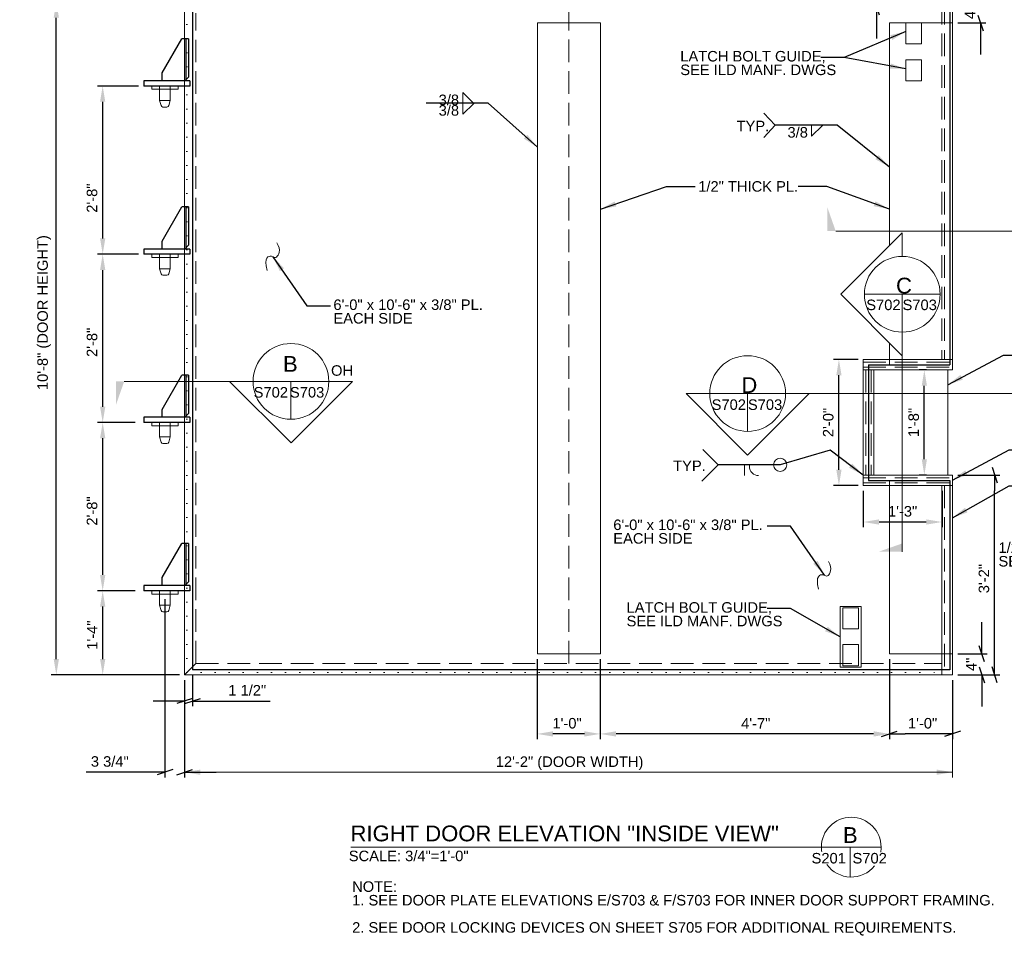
# Model space of a CAD drawing. Header units: inches. Extents: x 537 to 991, y -276 to 16.
# Tile 1 of 4: x 551 to 738, y -246 to -72. Entities that reach past the tile are written whole.
import ezdxf
from ezdxf.enums import TextEntityAlignment as Align

# ---------------------------------------------------------------- set-up
doc = ezdxf.new("R2010")
doc.units = ezdxf.units.IN
doc.header["$LTSCALE"] = 12
doc.header["$MEASUREMENT"] = 0
doc.linetypes.add('DGN Style 1', pattern=[0.215316, 0.000358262, -0.214957])
doc.linetypes.add('DGN Style 3', pattern=[0.501567, 0.358262, -0.143305])
for name, color, linetype, lineweight in [('G-ANN-TTLB', 7, 'Continuous', 0), ('G-ANNO-DIM', 1, 'Continuous', 0), ('G-ANNO-TEXT', 7, 'Continuous', 0), ('S-FSTN-MISC', 12, 'Continuous', 13), ('S-STIF-TRAN', 3, 'Continuous', 30), ('S-WALL-SHEA', 98, 'Continuous', 30)]:
    doc.layers.add(name, color=color, linetype=linetype, lineweight=lineweight)
doc.styles.add("1 1 2 1'-0", font='arial.ttf', dxfattribs={"height": 1})
doc.styles.add("1 2 1'-0", font='arial.ttf', dxfattribs={"height": 3})
doc.styles.add("3 4 1'-0", font='arial.ttf', dxfattribs={"height": 2})
doc.dimstyles.new("3 4 1'-0", dxfattribs={"dimtxt": 2, "dimasz": 3, "dimexe": 1, "dimexo": 1, "dimgap": 1, "dimtad": 1, "dimdec": 4, "dimzin": 15, "dimdsep": 46, "dimlunit": 4, "dimtxsty": "3 4 1'-0", "dimblk": '_Oblique_0.3', "dimcen": 0.09, "dimadec": 4, "dimazin": 3, "dimtfac": 1, "dimtdec": 4, "dimtofl": 0, "dimtmove": 0, "dimatfit": 3, "dimfxl": 1, "dimfrac": 2, "dimtzin": 15, "dimarcsym": 0})

# ---------------------------------------------------------------- blocks, each defined once
blk = doc.blocks.new('*D37')
at = {"layer": 'Defpoints', "color": 0, "lineweight": 0, "transparency": 16777216}
for p in [(649.58, -192.45), (661.58, -192.45), (649.58, -207.68)]:
    blk.add_point(p, dxfattribs=at)
at = {"layer": 'G-ANNO-DIM', "color": 0, "lineweight": -2, "transparency": 16777216}
for p, q in [((649.58, -193.45), (649.58, -208.68)), ((661.58, -193.45), (661.58, -208.68)), ((658.58, -207.68), (652.58, -207.68))]:
    blk.add_line(p, q, dxfattribs=at)
at = {"layer": 'G-ANNO-DIM', "color": 0, "lineweight": 0, "transparency": 16777216}
for points in [[(652.58, -207.18), (652.58, -208.18), (649.58, -207.68)], [(658.58, -207.18), (658.58, -208.18), (661.58, -207.68)]]:
    blk.add_solid(points, dxfattribs=at)
at = {"layer": 'G-ANNO-DIM', "color": 0, "transparency": 16777216, "insert": (655.27, -205.66), "char_height": 2, "attachment_point": 5, "style": "3 4 1'-0"}
blk.add_mtext('1\'-0"', dxfattribs=at)
blk = doc.blocks.new('*D39')
at = {"layer": 'Defpoints', "color": 0, "lineweight": 0, "transparency": 16777216}
for p in [(661.58, -192.45), (716.56, -192.45), (661.58, -207.68)]:
    blk.add_point(p, dxfattribs=at)
at = {"layer": 'G-ANNO-DIM', "color": 0, "lineweight": -2, "transparency": 16777216}
for p, q in [((661.58, -193.45), (661.58, -208.68)), ((716.56, -193.45), (716.56, -208.68)), ((713.56, -207.68), (664.58, -207.68))]:
    blk.add_line(p, q, dxfattribs=at)
at = {"layer": 'G-ANNO-DIM', "color": 0, "lineweight": 0, "transparency": 16777216}
for points in [[(664.58, -207.18), (664.58, -208.18), (661.58, -207.68)], [(713.56, -207.18), (713.56, -208.18), (716.56, -207.68)]]:
    blk.add_solid(points, dxfattribs=at)
at = {"layer": 'G-ANNO-DIM', "color": 0, "transparency": 16777216, "insert": (691.15, -205.68), "char_height": 2, "attachment_point": 5, "style": "3 4 1'-0"}
blk.add_mtext('4\'-7"', dxfattribs=at)
blk = doc.blocks.new('_Oblique_0.3')
at = {"color": 0, "linetype": 'ByBlock', "lineweight": -2}
for p, q in [((0, 0), (-1, 0)), ((0.5, 0.167), (-0.5, -0.167))]:
    blk.add_line(p, q, dxfattribs=at)
blk = doc.blocks.new('*D41')
at = {"layer": 'Defpoints', "color": 0, "lineweight": 0, "transparency": 16777216}
for p in [(716.56, -192.45), (728.56, -196.45), (716.56, -207.68)]:
    blk.add_point(p, dxfattribs=at)
at = {"layer": 'G-ANNO-DIM', "color": 0, "lineweight": -2, "transparency": 16777216}
for p, q in [((716.56, -193.45), (716.56, -208.68)), ((728.56, -197.45), (728.56, -208.68)), ((725.56, -207.68), (719.56, -207.68))]:
    blk.add_line(p, q, dxfattribs=at)
at = {"layer": 'G-ANNO-DIM', "color": 0, "lineweight": -2, "transparency": 16777216, "xscale": 3, "yscale": 3, "zscale": 3, "rotation": 180}
blk.add_blockref('_Oblique_0.3', (716.56, -207.68), dxfattribs=at)
at = {"layer": 'G-ANNO-DIM', "color": 0, "lineweight": -2, "transparency": 16777216, "xscale": 3, "yscale": 3, "zscale": 3}
blk.add_blockref('_Oblique_0.3', (728.56, -207.68), dxfattribs=at)
at = {"layer": 'G-ANNO-DIM', "color": 0, "transparency": 16777216, "insert": (722.87, -205.66), "char_height": 2, "attachment_point": 5, "style": "3 4 1'-0"}
blk.add_mtext('1\'-0"', dxfattribs=at)
blk = doc.blocks.new('*D53')
at = {"layer": 'Defpoints', "color": 0, "lineweight": 0, "transparency": 16777216}
for p in [(578.81, -181.08), (582.56, -196.45), (578.81, -214.96)]:
    blk.add_point(p, dxfattribs=at)
at = {"layer": 'G-ANNO-DIM', "color": 0, "lineweight": -2, "transparency": 16777216}
for p, q in [((578.81, -182.08), (578.81, -215.96)), ((582.56, -197.45), (582.56, -215.96)), ((575.81, -214.96), (563.85, -214.96)), ((585.56, -214.96), (588.56, -214.96))]:
    blk.add_line(p, q, dxfattribs=at)
at = {"layer": 'G-ANNO-DIM', "color": 0, "lineweight": -2, "transparency": 16777216, "xscale": 3, "yscale": 3, "zscale": 3}
blk.add_blockref('_Oblique_0.3', (578.81, -214.96), dxfattribs=at)
at = {"layer": 'G-ANNO-DIM', "color": 0, "lineweight": -2, "transparency": 16777216, "xscale": 3, "yscale": 3, "zscale": 3, "rotation": 180}
blk.add_blockref('_Oblique_0.3', (582.56, -214.96), dxfattribs=at)
at = {"layer": 'G-ANNO-DIM', "color": 0, "transparency": 16777216, "insert": (568.33, -212.93), "char_height": 2, "attachment_point": 5, "style": "3 4 1'-0"}
blk.add_mtext('3 3/4"', dxfattribs=at)
blk = doc.blocks.new('*D55')
at = {"layer": 'Defpoints', "color": 0, "lineweight": 0, "transparency": 16777216}
for p in [(566.98, -180.45), (574.18, -180.45), (581.93, -196.45)]:
    blk.add_point(p, dxfattribs=at)
at = {"layer": 'G-ANNO-DIM', "color": 0, "lineweight": -2, "transparency": 16777216}
for p, q in [((573.18, -180.45), (565.98, -180.45)), ((566.98, -193.45), (566.98, -183.45)), ((580.93, -196.45), (565.98, -196.45))]:
    blk.add_line(p, q, dxfattribs=at)
at = {"layer": 'G-ANNO-DIM', "color": 0, "lineweight": 0, "transparency": 16777216}
for points in [[(566.48, -183.45), (567.48, -183.45), (566.98, -180.45)], [(566.48, -193.45), (567.48, -193.45), (566.98, -196.45)]]:
    blk.add_solid(points, dxfattribs=at)
at = {"layer": 'G-ANNO-DIM', "color": 0, "transparency": 16777216, "insert": (564.98, -188.88), "char_height": 2, "attachment_point": 5, "rotation": 90, "style": "3 4 1'-0"}
blk.add_mtext('1\'-4"', dxfattribs=at)
blk = doc.blocks.new('*D57')
at = {"layer": 'Defpoints', "color": 0, "lineweight": 0, "transparency": 16777216}
for p in [(566.98, -148.45), (574.18, -148.45), (574.18, -180.45)]:
    blk.add_point(p, dxfattribs=at)
at = {"layer": 'G-ANNO-DIM', "color": 0, "lineweight": -2, "transparency": 16777216}
for p, q in [((573.18, -148.45), (565.98, -148.45)), ((566.98, -177.45), (566.98, -151.45)), ((573.18, -180.45), (565.98, -180.45))]:
    blk.add_line(p, q, dxfattribs=at)
at = {"layer": 'G-ANNO-DIM', "color": 0, "lineweight": 0, "transparency": 16777216}
for points in [[(566.48, -151.45), (567.48, -151.45), (566.98, -148.45)], [(566.48, -177.45), (567.48, -177.45), (566.98, -180.45)]]:
    blk.add_solid(points, dxfattribs=at)
at = {"layer": 'G-ANNO-DIM', "color": 0, "transparency": 16777216, "insert": (564.96, -165.28), "char_height": 2, "attachment_point": 5, "rotation": 90, "style": "3 4 1'-0"}
blk.add_mtext('2\'-8"', dxfattribs=at)
blk = doc.blocks.new('*D59')
at = {"layer": 'Defpoints', "color": 0, "lineweight": 0, "transparency": 16777216}
for p in [(566.98, -116.45), (574.18, -116.45), (574.18, -148.45)]:
    blk.add_point(p, dxfattribs=at)
at = {"layer": 'G-ANNO-DIM', "color": 0, "lineweight": -2, "transparency": 16777216}
for p, q in [((573.18, -116.45), (565.98, -116.45)), ((566.98, -145.45), (566.98, -119.45)), ((573.18, -148.45), (565.98, -148.45))]:
    blk.add_line(p, q, dxfattribs=at)
at = {"layer": 'G-ANNO-DIM', "color": 0, "lineweight": 0, "transparency": 16777216}
for points in [[(566.48, -119.45), (567.48, -119.45), (566.98, -116.45)], [(566.48, -145.45), (567.48, -145.45), (566.98, -148.45)]]:
    blk.add_solid(points, dxfattribs=at)
at = {"layer": 'G-ANNO-DIM', "color": 0, "transparency": 16777216, "insert": (564.96, -133.2), "char_height": 2, "attachment_point": 5, "rotation": 90, "style": "3 4 1'-0"}
blk.add_mtext('2\'-8"', dxfattribs=at)
blk = doc.blocks.new('*D61')
at = {"layer": 'Defpoints', "color": 0, "lineweight": 0, "transparency": 16777216}
for p in [(566.98, -84.45), (574.81, -84.45), (574.81, -116.45)]:
    blk.add_point(p, dxfattribs=at)
at = {"layer": 'G-ANNO-DIM', "color": 0, "lineweight": -2, "transparency": 16777216}
for p, q in [((573.81, -84.45), (565.98, -84.45)), ((566.98, -113.45), (566.98, -87.45)), ((573.81, -116.45), (565.98, -116.45))]:
    blk.add_line(p, q, dxfattribs=at)
at = {"layer": 'G-ANNO-DIM', "color": 0, "lineweight": 0, "transparency": 16777216}
for points in [[(566.48, -87.45), (567.48, -87.45), (566.98, -84.45)], [(566.48, -113.45), (567.48, -113.45), (566.98, -116.45)]]:
    blk.add_solid(points, dxfattribs=at)
at = {"layer": 'G-ANNO-DIM', "color": 0, "transparency": 16777216, "insert": (564.96, -105.77), "char_height": 2, "attachment_point": 5, "rotation": 90, "style": "3 4 1'-0"}
blk.add_mtext('2\'-8"', dxfattribs=at)
blk = doc.blocks.new('*D63')
at = {"layer": 'Defpoints', "color": 0, "lineweight": 0, "transparency": 16777216}
for p in [(728.56, -192.45), (734.12, -192.45), (728.56, -196.45)]:
    blk.add_point(p, dxfattribs=at)
at = {"layer": 'G-ANNO-DIM', "color": 0, "lineweight": -2, "transparency": 16777216}
for p, q in [((734.12, -189.45), (734.12, -186.45)), ((729.56, -192.45), (735.12, -192.45)), ((729.56, -196.45), (735.12, -196.45)), ((734.12, -199.45), (734.12, -202.45))]:
    blk.add_line(p, q, dxfattribs=at)
at = {"layer": 'G-ANNO-DIM', "color": 0, "lineweight": -2, "transparency": 16777216, "xscale": 3, "yscale": 3, "zscale": 3}
for p, rotation in [((734.12, -192.45), 270), ((734.12, -196.45), 90)]:
    blk.add_blockref('_Oblique_0.3', p, dxfattribs=dict(at, rotation=rotation))
at = {"layer": 'G-ANNO-DIM', "color": 0, "transparency": 16777216, "insert": (732.12, -194.45), "char_height": 2, "attachment_point": 5, "rotation": 90, "style": "3 4 1'-0"}
blk.add_mtext('4"', dxfattribs=at)
blk = doc.blocks.new('*D65')
at = {"layer": 'Defpoints', "color": 0, "lineweight": 0, "transparency": 16777216}
for p in [(728.56, -68.45), (728.56, -72.45), (733.89, -72.45)]:
    blk.add_point(p, dxfattribs=at)
at = {"layer": 'G-ANNO-DIM', "color": 0, "lineweight": -2, "transparency": 16777216}
for p, q in [((733.89, -65.45), (733.89, -62.45)), ((729.56, -68.45), (734.89, -68.45)), ((729.56, -72.45), (734.89, -72.45)), ((733.89, -75.45), (733.89, -78.45))]:
    blk.add_line(p, q, dxfattribs=at)
at = {"layer": 'G-ANNO-DIM', "color": 0, "lineweight": -2, "transparency": 16777216, "xscale": 3, "yscale": 3, "zscale": 3}
for p, rotation in [((733.89, -68.45), 270), ((733.89, -72.45), 90)]:
    blk.add_blockref('_Oblique_0.3', p, dxfattribs=dict(at, rotation=rotation))
at = {"layer": 'G-ANNO-DIM', "color": 0, "transparency": 16777216, "insert": (731.89, -70.45), "char_height": 2, "attachment_point": 5, "rotation": 90, "style": "3 4 1'-0"}
blk.add_mtext('4"', dxfattribs=at)
blk = doc.blocks.new('*D71')
at = {"layer": 'Defpoints', "color": 0, "lineweight": 0, "transparency": 16777216}
for p in [(558.16, -68.45), (582.56, -68.45), (582.56, -196.45)]:
    blk.add_point(p, dxfattribs=at)
at = {"layer": 'G-ANNO-DIM', "color": 0, "lineweight": -2, "transparency": 16777216}
for p, q in [((581.56, -68.45), (557.16, -68.45)), ((558.16, -193.45), (558.16, -71.45)), ((581.56, -196.45), (557.16, -196.45))]:
    blk.add_line(p, q, dxfattribs=at)
at = {"layer": 'G-ANNO-DIM', "color": 0, "lineweight": 0, "transparency": 16777216}
for points in [[(557.66, -71.45), (558.66, -71.45), (558.16, -68.45)], [(557.66, -193.45), (558.66, -193.45), (558.16, -196.45)]]:
    blk.add_solid(points, dxfattribs=at)
at = {"layer": 'G-ANNO-DIM', "color": 0, "transparency": 16777216, "insert": (555.85, -127.55), "char_height": 2, "attachment_point": 5, "rotation": 90, "style": "3 4 1'-0"}
blk.add_mtext('10\'-8" (DOOR HEIGHT)', dxfattribs=at)
blk = doc.blocks.new('*D73')
at = {"layer": 'Defpoints', "color": 0, "lineweight": 0, "transparency": 16777216}
for p in [(706.96, -136.45), (711.59, -136.45), (711.59, -160.45)]:
    blk.add_point(p, dxfattribs=at)
at = {"layer": 'G-ANNO-DIM', "color": 0, "lineweight": -2, "transparency": 16777216}
for p, q in [((710.59, -136.45), (705.96, -136.45)), ((706.96, -157.45), (706.96, -139.45)), ((710.59, -160.45), (705.96, -160.45))]:
    blk.add_line(p, q, dxfattribs=at)
at = {"layer": 'G-ANNO-DIM', "color": 0, "lineweight": 0, "transparency": 16777216}
for points in [[(706.46, -139.45), (707.46, -139.45), (706.96, -136.45)], [(706.46, -157.45), (707.46, -157.45), (706.96, -160.45)]]:
    blk.add_solid(points, dxfattribs=at)
at = {"layer": 'G-ANNO-DIM', "color": 0, "transparency": 16777216, "insert": (704.94, -148.45), "char_height": 2, "attachment_point": 5, "rotation": 90, "style": "3 4 1'-0"}
blk.add_mtext('2\'-0"', dxfattribs=at)
blk = doc.blocks.new('*D75')
at = {"layer": 'Defpoints', "color": 0, "lineweight": 0, "transparency": 16777216}
for p in [(711.59, -160.45), (726.56, -160.45), (726.56, -167.37)]:
    blk.add_point(p, dxfattribs=at)
at = {"layer": 'G-ANNO-DIM', "color": 0, "lineweight": -2, "transparency": 16777216}
for p, q in [((711.59, -161.45), (711.59, -168.37)), ((726.56, -161.45), (726.56, -168.37)), ((714.59, -167.37), (723.56, -167.37))]:
    blk.add_line(p, q, dxfattribs=at)
at = {"layer": 'G-ANNO-DIM', "color": 0, "lineweight": 0, "transparency": 16777216}
for points in [[(714.59, -166.87), (714.59, -167.87), (711.59, -167.37)], [(723.56, -166.87), (723.56, -167.87), (726.56, -167.37)]]:
    blk.add_solid(points, dxfattribs=at)
at = {"layer": 'G-ANNO-DIM', "color": 0, "transparency": 16777216, "insert": (719.07, -165.35), "char_height": 2, "attachment_point": 5, "style": "3 4 1'-0"}
blk.add_mtext('1\'-3"', dxfattribs=at)
blk = doc.blocks.new('*D77')
at = {"layer": 'Defpoints', "color": 0, "lineweight": 0, "transparency": 16777216}
for p in [(723.2, -138.45), (724.59, -138.45), (724.59, -158.45)]:
    blk.add_point(p, dxfattribs=at)
at = {"layer": 'G-ANNO-DIM', "color": 0, "lineweight": -2, "transparency": 16777216}
for p, q in [((723.59, -138.45), (722.2, -138.45)), ((723.2, -155.45), (723.2, -141.45)), ((723.59, -158.45), (722.2, -158.45))]:
    blk.add_line(p, q, dxfattribs=at)
at = {"layer": 'G-ANNO-DIM', "color": 0, "lineweight": 0, "transparency": 16777216}
for points in [[(722.7, -141.45), (723.7, -141.45), (723.2, -138.45)], [(722.7, -155.45), (723.7, -155.45), (723.2, -158.45)]]:
    blk.add_solid(points, dxfattribs=at)
at = {"layer": 'G-ANNO-DIM', "color": 0, "transparency": 16777216, "insert": (721.18, -148.45), "char_height": 2, "attachment_point": 5, "rotation": 90, "style": "3 4 1'-0"}
blk.add_mtext('1\'-8"', dxfattribs=at)
blk = doc.blocks.new('all_around')
at = {"layer": 'G-ANNO-TEXT'}
blk.add_circle((0, 0), 0.0625, dxfattribs=at)
blk = doc.blocks.new('*D87')
at = {"layer": 'Defpoints', "color": 0, "lineweight": 0, "transparency": 16777216}
for p in [(728.56, -158.45), (736.57, -158.45), (728.56, -196.45)]:
    blk.add_point(p, dxfattribs=at)
at = {"layer": 'G-ANNO-DIM', "color": 0, "lineweight": -2, "transparency": 16777216}
for p, q in [((729.56, -158.45), (737.57, -158.45)), ((736.57, -193.45), (736.57, -161.45)), ((729.56, -196.45), (737.57, -196.45))]:
    blk.add_line(p, q, dxfattribs=at)
at = {"layer": 'G-ANNO-DIM', "color": 0, "lineweight": -2, "transparency": 16777216, "xscale": 3, "yscale": 3, "zscale": 3}
for p, rotation in [((736.57, -158.45), 90), ((736.57, -196.45), 270)]:
    blk.add_blockref('_Oblique_0.3', p, dxfattribs=dict(at, rotation=rotation))
at = {"layer": 'G-ANNO-DIM', "color": 0, "transparency": 16777216, "insert": (734.54, -178.14), "char_height": 2, "attachment_point": 5, "rotation": 90, "style": "3 4 1'-0"}
blk.add_mtext('3\'-2"', dxfattribs=at)
blk = doc.blocks.new('*D95')
at = {"layer": 'Defpoints', "color": 0, "lineweight": 0, "transparency": 16777216}
for p in [(714.13, -68.45), (728.56, -68.45), (727.04, -69.43)]:
    blk.add_point(p, dxfattribs=at)
at = {"layer": 'G-ANNO-DIM', "color": 0, "lineweight": -2, "transparency": 16777216}
for p, q in [((714.13, -65.45), (714.13, -58.34)), ((727.56, -68.45), (713.13, -68.45)), ((726.04, -69.43), (713.13, -69.43)), ((714.13, -72.43), (714.13, -75.43))]:
    blk.add_line(p, q, dxfattribs=at)
at = {"layer": 'G-ANNO-DIM', "color": 0, "lineweight": -2, "transparency": 16777216, "xscale": 3, "yscale": 3, "zscale": 3}
for p, rotation in [((714.13, -68.45), 270), ((714.13, -69.43), 90)]:
    blk.add_blockref('_Oblique_0.3', p, dxfattribs=dict(at, rotation=rotation))
at = {"layer": 'G-ANNO-DIM', "color": 0, "transparency": 16777216, "insert": (712.13, -60.4), "char_height": 2, "attachment_point": 5, "rotation": 90, "style": "3 4 1'-0"}
blk.add_mtext('1"', dxfattribs=at)
blk = doc.blocks.new('*D97')
at = {"layer": 'Defpoints', "color": 0, "lineweight": 0, "transparency": 16777216}
for p in [(582.56, -196.45), (584.08, -195.48), (584.08, -201.42)]:
    blk.add_point(p, dxfattribs=at)
at = {"layer": 'G-ANNO-DIM', "color": 0, "lineweight": -2, "transparency": 16777216}
for p, q in [((584.08, -196.48), (584.08, -202.42)), ((582.56, -197.45), (582.56, -202.42)), ((579.56, -201.42), (576.56, -201.42)), ((587.08, -201.42), (598.85, -201.42))]:
    blk.add_line(p, q, dxfattribs=at)
at = {"layer": 'G-ANNO-DIM', "color": 0, "lineweight": -2, "transparency": 16777216, "xscale": 3, "yscale": 3, "zscale": 3}
blk.add_blockref('_Oblique_0.3', (582.56, -201.42), dxfattribs=at)
at = {"layer": 'G-ANNO-DIM', "color": 0, "lineweight": -2, "transparency": 16777216, "xscale": 3, "yscale": 3, "zscale": 3, "rotation": 180}
blk.add_blockref('_Oblique_0.3', (584.08, -201.42), dxfattribs=at)
at = {"layer": 'G-ANNO-DIM', "color": 0, "transparency": 16777216, "insert": (594.46, -199.39), "char_height": 2, "attachment_point": 5, "style": "3 4 1'-0"}
blk.add_mtext('1 1/2"', dxfattribs=at)

msp = doc.modelspace()

# ---------------------------------------------------------------- linework, layer by layer
at = {"layer": 'G-ANN-TTLB', "color": 7, "linetype": 'Continuous', "lineweight": 13}
msp.add_line((614.14097, -229.2136, -3.51967), (714.98741, -229.2136, -3.51967), dxfattribs=at)
at = {"layer": 'G-ANN-TTLB', "color": 7, "linetype": 'Continuous', "lineweight": 0}
for radius, start, end in [(5.68325, 0, 180), (5.68426, 180, 188.8691645), (5.68426, 350.56955, 0), (5.68426, 215.7518704, 321.0245309)]:
    msp.add_arc((709.30417, -229.2136, -3.51967), radius, start, end, dxfattribs=at)
at = {"layer": 'G-ANNO-DIM'}
for p, q in [((582.55867, -197.4527), (582.55867, -215.96127)), ((728.55867, -197.4527), (728.55867, -215.96127)), ((728.55867, -214.96127), (582.55867, -214.96127))]:
    msp.add_line(p, q, dxfattribs=at)
msp.add_solid([(585.55867, -215.46127), (582.55867, -214.96127), (585.55867, -214.46127)], dxfattribs=at)
at = {"layer": 'G-ANNO-DIM', "extrusion": (0, 0, -1)}
msp.add_solid([(-725.55867, -214.46127), (-728.55867, -214.96127), (-725.55867, -215.46127)], dxfattribs=at)
at = {"layer": 'G-ANNO-TEXT'}
for p, q in [((582.55867, -196.4527), (582.55867, -68.4527)), ((728.55867, -68.4527), (728.55867, -137.4527)), ((582.55867, -83.4527), (578.55867, -83.4527)), ((582.85156, -83.4527), (578.55867, -83.4527)), ((635.43189, -85.69643), (637.53937, -87.76508)), ((635.43189, -87.76135), (635.43189, -85.69643)), ((635.43189, -89.83374), (637.53937, -87.76508)), ((635.43189, -87.76882), (635.43189, -89.83374)), ((694.83546, -91.90593), (692.69783, -89.59832)), ((694.83546, -91.90593), (692.69783, -94.21353)), ((701.75766, -94.0033), (703.86513, -91.93464)), ((701.75766, -91.93837), (701.75766, -94.0033)), ((582.55867, -115.4527), (578.55867, -115.4527)), ((582.85156, -115.4527), (578.55867, -115.4527)), ((711.80388, -124.06135), (726.21385, -124.06135)), ((711.58617, -136.4527), (711.58617, -160.4527)), ((711.58617, -136.4527), (728.55867, -136.4527)), ((711.58617, -138.4527), (728.55867, -138.4527)), ((713.58617, -138.4527), (713.58617, -158.4527)), ((727.63867, -138.4527), (727.63867, -158.4527)), ((602.77376, -147.83416), (602.77376, -140.6299)), ((689.6073, -150.14505), (689.6073, -142.94079)), ((582.55867, -147.4527), (578.55867, -147.4527)), ((582.85156, -147.4527), (578.55867, -147.4527)), ((684.02635, -156.49428), (681.09334, -153.56127)), ((684.02635, -156.49428), (680.8842, -159.63643)), ((689.00837, -156.49428), (689.00837, -158.55921)), ((689.93963, -156.80921), (689.93963, -156.49428)), ((711.58617, -158.4527), (728.55867, -158.4527)), ((711.58617, -160.4527), (728.55867, -160.4527)), ((726.55867, -160.4527), (726.55867, -196.4527)), ((728.55867, -160.4527), (728.55867, -196.4527)), ((582.55867, -179.4527), (578.55867, -179.4527)), ((582.85156, -179.4527), (578.55867, -179.4527)), ((725.93367, -192.4527), (723.93367, -192.4527)), ((582.55867, -196.4527), (584.71867, -194.2927)), ((582.55867, -196.4527), (584.71867, -194.2927)), ((582.55867, -196.4527), (584.71867, -194.2927)), ((582.55867, -196.4527), (728.55867, -196.4527)), ((709.12908, -229.2136, 3.5197), (709.12908, -234.89516, 3.5197))]:
    msp.add_line(p, q, dxfattribs=at)
at = {"layer": 'G-ANNO-TEXT', "linetype": 'DGN Style 1'}
for q in [(582.99767, -68.8917), (726.55867, -196.0137)]:
    msp.add_line((582.99767, -196.0137), q, dxfattribs=at)
at = {"layer": 'G-ANNO-TEXT', "linetype": 'DGN Style 3'}
for p, q in [((726.55867, -68.4527), (726.55867, -136.4527)), ((727.05867, -68.4527), (727.05867, -136.4527)), ((728.05867, -68.4527), (728.05867, -136.4527)), ((584.71867, -194.2927), (584.71867, -70.6127)), ((655.63867, -69.6127), (655.63867, -195.2927)), ((711.58617, -136.9527), (728.55867, -136.9527)), ((711.58617, -137.9527), (728.55867, -137.9527)), ((712.08617, -138.4527), (712.08617, -158.4527)), ((713.08617, -138.4527), (713.08617, -158.4527)), ((711.58617, -158.9527), (728.55867, -158.9527)), ((711.58617, -159.9527), (728.55867, -159.9527)), ((727.05867, -160.4527), (727.05867, -196.4527)), ((728.05867, -160.4527), (728.05867, -196.4527)), ((584.71867, -194.2927), (726.55867, -194.2927))]:
    msp.add_line(p, q, dxfattribs=at)
at = {"layer": 'G-ANNO-TEXT', "color": 7, "linetype": 'Continuous', "lineweight": 0}
for p, q in [((805.54756, -112.03203), (706.34898, -112.03203)), ((719.00887, -124.06135), (719.00887, -173.03435)), ((609.97803, -140.6299), (571.07544, -140.6299)), ((682.40304, -142.94079), (792.31138, -142.94079))]:
    msp.add_line(p, q, dxfattribs=at)
at = {"layer": 'G-ANNO-TEXT', "flags": 128}
for points in [[(716.55867, -114.79932), (716.55867, -72.4527), (728.55867, -72.4527), (728.55867, -138.4527)], [(716.55867, -137.4527), (716.55867, -133.30163)], [(712.58617, -137.4527), (712.58617, -137.4527)], [(727.63867, -137.4527), (727.63867, -137.4527)], [(728.55867, -158.4527), (728.55867, -192.4527), (716.55867, -192.4527), (716.55867, -159.4527)], [(712.58617, -159.4527), (712.58617, -159.4527)], [(727.63867, -159.4527), (727.63867, -159.4527)]]:
    msp.add_lwpolyline(points, dxfattribs=at)
at = {"layer": 'G-ANNO-TEXT', "elevation": 0, "flags": 128}
msp.add_lwpolyline([(719.00887, -116.85637), (719.00887, -112.35139), (707.29892, -124.05047), (719.00887, -135.74956), (719.00887, -131.26634, -1), (719.00887, -116.85637)], format="xyb", dxfattribs=at)
at = {"layer": 'G-ANNO-TEXT', "flags": 128}
for points in [[(609.97803, -140.6299), (614.48255, -140.6299), (602.78464, -152.33868), (591.08673, -140.6299), (595.5695, -140.6299, 1), (609.97803, -140.6299)], [(682.40304, -142.94079), (677.89851, -142.94079), (689.59642, -154.64957), (701.29434, -142.94079), (696.81156, -142.94079, -1), (682.40304, -142.94079)]]:
    msp.add_lwpolyline(points, format="xyb", dxfattribs=at)
at = {"layer": 'G-ANNO-TEXT'}
for centre, radius in [((719.00887, -124.06135), 7.20499), ((689.6073, -142.94079), 7.20426)]:
    msp.add_circle(centre, radius, dxfattribs=at)
at = {"layer": 'G-ANNO-TEXT', "extrusion": (0, 0, -1)}
msp.add_circle((-602.77376, -140.6299), 7.20426, dxfattribs=at)
msp.add_arc((-691.68963, -156.80921), 1.75, 270, 0, dxfattribs=at)
at = {"layer": 'G-ANNO-TEXT'}
for points in [[(598.23896, -119.53592), (597.57763, -116.95902), (599.47687, -116.52155), (599.80226, -117.66475), (600.98809, -115.66115), (600.10368, -114.26435)], [(703.09101, -180.13144), (702.42968, -177.55455), (704.32893, -177.11707), (704.65431, -178.26028), (705.84014, -176.25667), (704.95573, -174.85988)]]:
    msp.add_open_spline(points, degree=3, dxfattribs=at)
at = {"layer": 'G-ANNO-TEXT', "color": 7, "linetype": 'Continuous', "lineweight": 13, "extrusion": (0, 0, -1)}
for points in [[(-704.75901, -112.03203), (-704.75901, -107.51581), (-706.34898, -112.03203)], [(-569.48548, -140.6299), (-569.48548, -145.14611), (-571.07544, -140.6299)]]:
    msp.add_solid(points, dxfattribs=at)
at = {"layer": 'G-ANNO-TEXT', "color": 7, "linetype": 'Continuous', "lineweight": 13}
msp.add_solid([(719.00887, -173.03435), (714.4922, -173.03435), (719.00887, -171.44423)], dxfattribs=at)
at = {"layer": 'G-ANNO-TEXT'}
msp.add_3dface([(661.63867, -72.4527), (649.63867, -72.4527), (649.63867, -192.4527), (661.63867, -192.4527)], dxfattribs=at)
at = {"layer": 'S-FSTN-MISC'}
for p, q in [((579.80867, -84.4527), (579.80867, -87.2027)), ((577.80867, -87.2027), (579.80867, -87.2027)), ((577.80867, -87.2027), (578.06913, -88.17476)), ((579.80867, -87.2027), (579.5482, -88.17476)), ((578.43135, -88.4527), (579.18598, -88.4527)), ((579.80867, -116.4527), (579.80867, -119.2027)), ((577.80867, -119.2027), (579.80867, -119.2027)), ((577.80867, -119.2027), (578.06913, -120.17476)), ((579.80867, -119.2027), (579.5482, -120.17476)), ((578.43135, -120.4527), (579.18598, -120.4527)), ((579.80867, -148.4527), (579.80867, -151.2027)), ((577.80867, -151.2027), (579.80867, -151.2027)), ((577.80867, -151.2027), (578.06913, -152.17476)), ((579.80867, -151.2027), (579.5482, -152.17476)), ((578.43135, -152.4527), (579.18598, -152.4527)), ((579.80867, -180.4527), (579.80867, -183.2027)), ((577.80867, -183.2027), (579.80867, -183.2027)), ((577.80867, -183.2027), (578.06913, -184.17476)), ((579.80867, -183.2027), (579.5482, -184.17476)), ((578.43135, -184.4527), (579.18598, -184.4527))]:
    msp.add_line(p, q, dxfattribs=at)
at = {"layer": 'S-FSTN-MISC', "flags": 128}
for points in [[(579.80867, -84.4527), (577.80867, -84.4527), (577.80867, -87.2027)], [(579.80867, -116.4527), (577.80867, -116.4527), (577.80867, -119.2027)], [(579.80867, -148.4527), (577.80867, -148.4527), (577.80867, -151.2027)], [(579.80867, -180.4527), (577.80867, -180.4527), (577.80867, -183.2027)]]:
    msp.add_lwpolyline(points, dxfattribs=at)
at = {"layer": 'S-FSTN-MISC'}
for centre, start, end in [((578.43135, -88.0777), 195, 270), ((579.18598, -88.0777), 270, 345), ((578.43135, -120.0777), 195, 270), ((579.18598, -120.0777), 270, 345), ((578.43135, -152.0777), 195, 270), ((579.18598, -152.0777), 270, 345), ((578.43135, -184.0777), 195, 270), ((579.18598, -184.0777), 270, 345)]:
    msp.add_arc(centre, 0.375, start, end, dxfattribs=at)
for points in [[(719.68367, -72.4527), (722.68367, -72.4527), (722.68367, -76.4527), (719.68367, -76.4527)], [(719.68367, -79.4527), (722.68367, -79.4527), (722.68367, -83.4527), (719.68367, -83.4527)], [(576.30867, -84.4527), (581.30867, -84.4527), (581.30867, -85.0777), (576.30867, -85.0777)], [(576.30867, -116.4527), (581.30867, -116.4527), (581.30867, -117.0777), (576.30867, -117.0777)], [(576.30867, -148.4527), (581.30867, -148.4527), (581.30867, -149.0777), (576.30867, -149.0777)], [(576.30867, -180.4527), (581.30867, -180.4527), (581.30867, -181.0777), (576.30867, -181.0777)], [(707.18367, -183.4527), (711.18367, -183.4527), (711.18367, -194.9527), (707.18367, -194.9527)], [(707.68367, -183.7027), (710.68367, -183.7027), (710.68367, -187.7027), (707.68367, -187.7027)], [(707.68367, -190.7027), (710.68367, -190.7027), (710.68367, -194.7027), (707.68367, -194.7027)]]:
    msp.add_3dface(points, dxfattribs=at)
at = {"layer": 'S-STIF-TRAN'}
for p, q in [((578.30867, -81.9527), (582.05867, -75.4527)), ((583.30867, -75.4527), (582.05867, -75.4527)), ((582.80867, -75.4527), (582.80867, -83.24559)), ((583.30867, -75.4527), (583.30867, -82.74559)), ((578.30867, -83.4527), (578.30867, -81.9527)), ((583.55867, -83.4527), (574.80867, -83.4527)), ((574.80867, -83.4527), (574.80867, -84.4527)), ((582.60156, -83.4527), (583.30867, -82.74559)), ((583.55867, -83.4527), (583.55867, -84.4527)), ((583.55867, -84.4527), (574.80867, -84.4527)), ((578.30867, -113.9527), (582.05867, -107.4527)), ((583.30867, -107.4527), (582.05867, -107.4527)), ((582.80867, -107.4527), (582.80867, -115.24559)), ((583.30867, -107.4527), (583.30867, -114.74559)), ((578.30867, -115.4527), (578.30867, -113.9527)), ((583.55867, -115.4527), (574.80867, -115.4527)), ((574.80867, -115.4527), (574.80867, -116.4527)), ((582.60156, -115.4527), (583.30867, -114.74559)), ((583.55867, -115.4527), (583.55867, -116.4527)), ((583.55867, -116.4527), (574.80867, -116.4527)), ((578.30867, -145.9527), (582.05867, -139.4527)), ((583.30867, -139.4527), (582.05867, -139.4527)), ((582.80867, -139.4527), (582.80867, -147.24559)), ((583.30867, -139.4527), (583.30867, -146.74559)), ((578.30867, -147.4527), (578.30867, -145.9527)), ((583.55867, -147.4527), (574.80867, -147.4527)), ((574.80867, -147.4527), (574.80867, -148.4527)), ((582.60156, -147.4527), (583.30867, -146.74559)), ((583.55867, -147.4527), (583.55867, -148.4527)), ((583.55867, -148.4527), (574.80867, -148.4527)), ((578.30867, -177.9527), (582.05867, -171.4527)), ((583.30867, -171.4527), (582.05867, -171.4527)), ((582.80867, -171.4527), (582.80867, -179.24559)), ((583.30867, -171.4527), (583.30867, -178.74559)), ((583.55867, -179.4527), (574.80867, -179.4527)), ((574.80867, -179.4527), (574.80867, -180.4527)), ((578.30867, -179.4527), (578.30867, -177.9527)), ((582.60156, -179.4527), (583.30867, -178.74559)), ((583.55867, -179.4527), (583.55867, -180.4527)), ((583.55867, -180.4527), (574.80867, -180.4527))]:
    msp.add_line(p, q, dxfattribs=at)
at = {"layer": 'S-WALL-SHEA'}
for p, q in [((584.07617, -69.4252), (584.07617, -195.4802)), ((728.07617, -69.4252), (728.07617, -137.4527)), ((712.58617, -137.4527), (728.07617, -137.4527)), ((712.58617, -137.4527), (712.58617, -159.4527)), ((712.58617, -159.4527), (728.07617, -159.4527)), ((728.07617, -159.4527), (728.07617, -195.4802)), ((728.07617, -195.4802), (584.07617, -195.4802))]:
    msp.add_line(p, q, dxfattribs=at)

# ---------------------------------------------------------------- block references
at = {"layer": 'G-ANNO-TEXT', "extrusion": (0, 0, -1), "xscale": 20, "yscale": 20, "zscale": 20}
msp.add_blockref('all_around', (-695.79603, -156.49428), dxfattribs=at)

# ---------------------------------------------------------------- texts
at = {"layer": 'G-ANN-TTLB', "color": 7, "linetype": 'Continuous', "lineweight": 13, "style": "1 2 1'-0"}
for p in [(602.66448, -137.30341), (709.12908, -226.91293, -3.51967)]:
    msp.add_text('B', height=3, dxfattribs=at).set_placement(p, align=Align.MIDDLE_CENTER)
at = {"layer": 'G-ANN-TTLB', "color": 7, "linetype": 'Continuous', "lineweight": 13, "char_height": 3, "attachment_point": 7, "line_spacing_factor": 0.72, "style": "1 2 1'-0"}
for s, insert in [('\\fArial|b0|i0|c00|p39;C', (717.81697, -123.95114)), ('\\fArial|b0|i0|c00|p39;D', (688.41542, -142.83091)), ('\\fArial|b0|i0|c00|p39;RIGHT DOOR ELEVATION "INSIDE VIEW"', (614.10568, -228.14801, -3.51967))]:
    msp.add_mtext(s, dxfattribs=dict(at, insert=insert))
at = {"layer": 'G-ANNO-DIM', "color": 7, "linetype": 'Continuous', "style": "3 4 1'-0"}
msp.add_text('12\'-2" (DOOR WIDTH)', height=2, dxfattribs=at).set_placement((655.7496, -212.96127), align=Align.MIDDLE_CENTER)
at = {"layer": 'G-ANNO-TEXT', "color": 7, "linetype": 'Continuous', "lineweight": 0, "style": "3 4 1'-0"}
for s, p in [('OH', (612.49282, -139.5594)), ('S702', (598.94565, -143.7039)), ('S703', (605.84712, -143.7039)), ('S702', (686.02028, -146.04984)), ('S703', (692.92174, -146.04984)), ('S201', (705.02425, -232.31652, -3.51967)), ('S702', (712.81039, -232.31652, -3.51967))]:
    msp.add_text(s, height=2, dxfattribs=at).set_placement(p, align=Align.CENTER)
at = {"layer": 'G-ANNO-TEXT', "color": 7, "linetype": 'Continuous', "lineweight": 0, "char_height": 2}
for s, insert, attachment_point, line_spacing_factor, style in [('LATCH BOLT GUIDE,\\PSEE ILD MANF. DWGS', (676.79942, -77.78265), 1, 0.776524, "1 1 2 1'-0"), ('6\'-0" x 10\'-6" x 3/8" PL.\\PEACH SIDE', (610.84322, -125.04175), 1, 0.776524, "1 1 2 1'-0"), ('\\fArial|b0|i0|c00|p39;S702', (715.42149, -127.1006), 8, 0.72, "3 4 1'-0"), ('\\fArial|b0|i0|c00|p39;S703', (722.32364, -127.1006), 8, 0.72, "3 4 1'-0"), ('6\'-0" x 10\'-6" x 3/8" PL.\\PEACH SIDE', (664.06067, -166.90255), 1, 0.776524, "1 1 2 1'-0"), ('LATCH BOLT GUIDE,\\PSEE ILD MANF. DWGS', (666.59035, -182.62008), 1, 0.776524, "1 1 2 1'-0"), ('\\fArial|b0|i0|c00|p39;SCALE: 3/4"=1\'-0"', (625.15957, -231.91254, -3.51967), 8, 0.72, "3 4 1'-0"), ('NOTE: \\P1. SEE DOOR PLATE ELEVATIONS E/S703 & F/S703 FOR INNER DOOR SUPPORT FRAMING.\\P\\P2. SEE DOOR LOCKING DEVICES ON SHEET S705 FOR ADDITIONAL REQUIREMENTS.', (614.40652, -235.71562), 1, 0.776524, "1 1 2 1'-0")]:
    msp.add_mtext(s, dxfattribs=dict(at, insert=insert, attachment_point=attachment_point, line_spacing_factor=line_spacing_factor, style=style))
at = {"layer": 'G-ANNO-TEXT', "color": 7, "char_height": 2, "style": "3 4 1'-0"}
for s, insert, attachment_point, line_spacing_factor in [('3/8', (630.8573, -88.10762), 7, 0.6), ('3/8', (630.8573, -88.08921), 1, 0.6), ('TYP.', (687.49859, -91.05111), 1, 0.6), ('3/8', (697.18307, -92.25877), 1, 0.6), ('1/2" THICK PL.', (680.20872, -102.54571), 1, 0.6), ('TYP.', (681.6531, -155.6894), 3, 0.6), ('1/2" x 6" WIDE\\PSEAL PLATE', (737.29623, -171.24859), 1, 0.776524)]:
    msp.add_mtext(s, dxfattribs=dict(at, insert=insert, attachment_point=attachment_point, line_spacing_factor=line_spacing_factor))

# ---------------------------------------------------------------- dimensions: what is measured, and where the dimension line sits
at = {"layer": 'G-ANNO-DIM'}
for base, p1, p2, angle, picture, middle in [((714.13177, -68.4527), (727.04117, -69.4252), (728.55867, -68.4527), 90, '*D95', (714.13177, -60.39745)), ((733.89106, -72.4527), (728.55867, -68.4527), (728.55867, -72.4527), 270, '*D65', (733.89106, -70.4527)), ((566.98355, -84.4527), (574.80867, -116.4527), (574.80867, -84.4527), 90, '*D61', (566.98355, -105.77054)), ((566.98355, -116.4527), (574.18349, -148.4527), (574.18349, -116.4527), 90, '*D59', (566.98355, -133.19931)), ((566.98355, -148.4527), (574.18349, -180.4527), (574.18349, -148.4527), 90, '*D57', (566.98355, -165.2785)), ((736.56554, -158.4527), (728.55867, -196.4527), (728.55867, -158.4527), 90, '*D87', (736.56554, -178.14136)), ((566.98355, -180.4527), (581.93349, -196.4527), (574.18349, -180.4527), 90, '*D55', (566.98355, -188.88445)), ((578.80867, -214.96127), (582.55867, -196.4527), (578.80867, -181.0777), 180, '*D53', (568.32981, -214.96127)), ((734.12389, -192.4527), (728.55867, -196.4527), (728.55867, -192.4527), 90, '*D63', (734.12389, -194.4527)), ((649.57617, -207.67996), (661.57617, -192.4527), (649.57617, -192.4527), 180, '*D37', (655.27148, -207.67996)), ((661.57617, -207.67996), (716.55867, -192.4527), (661.57617, -192.4527), 180, '*D39', (691.14813, -207.67996))]:
    dim = msp.add_linear_dim(base=base, p1=p1, p2=p2, angle=angle, dimstyle="3 4 1'-0", dxfattribs=at)
    dim.commit()
    dim.dimension.update_dxf_attribs({"geometry": picture, "text_midpoint": middle, "dimtype": 160})
dim = msp.add_linear_dim(base=(558.16378, -68.4527), p1=(582.55867, -196.4527), p2=(582.55867, -68.4527), angle=90, text='<> (DOOR HEIGHT)', dimstyle="3 4 1'-0", dxfattribs=at)
dim.commit()
dim.dimension.update_dxf_attribs({"geometry": '*D71', "text_midpoint": (558.16378, -127.55454), "dimtype": 160})
for base, p1, p2, picture, middle in [((706.96151, -136.4527), (711.58617, -160.4527), (711.58617, -136.4527), '*D73', (704.94036, -148.4527)), ((723.20076, -138.4527), (724.58832, -158.4527), (724.58832, -138.4527), '*D77', (721.17962, -148.4527))]:
    dim = msp.add_linear_dim(base=base, p1=p1, p2=p2, angle=90, dimstyle="3 4 1'-0", dxfattribs=at)
    dim.commit()
    dim.dimension.update_dxf_attribs({"geometry": picture, "text_midpoint": middle})
dim = msp.add_linear_dim(base=(726.55867, -167.37337), p1=(711.58617, -160.4527), p2=(726.55867, -160.4527), dimstyle="3 4 1'-0", dxfattribs=at)
dim.commit()
dim.dimension.update_dxf_attribs({"geometry": '*D75', "text_midpoint": (719.07242, -165.35154)})
dim = msp.add_linear_dim(base=(716.55867, -207.67996), p1=(728.55867, -196.4527), p2=(716.55867, -192.4527), angle=180, dimstyle="3 4 1'-0", override={"dimblk1": '_Oblique_0.3', "dimsah": 1}, dxfattribs=at)
dim.commit()
dim.dimension.update_dxf_attribs({"geometry": '*D41', "text_midpoint": (722.87211, -207.67996), "dimtype": 160})
dim = msp.add_linear_dim(base=(584.07617, -201.4204), p1=(582.55867, -196.4527), p2=(584.07617, -195.4802), dimstyle="3 4 1'-0", dxfattribs=at)
dim.commit()
dim.dimension.update_dxf_attribs({"geometry": '*D97', "text_midpoint": (594.46157, -201.4204), "dimtype": 160})

# ---------------------------------------------------------------- leaders
at = {"layer": 'G-ANNO-TEXT'}
for points in [[(719.68367, -74.06973), (707.96746, -79.01771), (703.50433, -79.01771)], [(719.68367, -81.2027), (707.96746, -79.01771), (703.50433, -79.01771)], [(649.63867, -96.09901), (640.27937, -87.73637), (628.50969, -87.73637)], [(716.55867, -99.86011), (706.60514, -91.90593), (694.83546, -91.90593)], [(661.63867, -107.86107), (674.20174, -103.54776), (679.61427, -103.54776)], [(716.55867, -107.86107), (704.65315, -103.54776), (699.24063, -103.54776)], [(599.35472, -116.90945), (605.80309, -126.27681), (610.26622, -126.27681)], [(727.63867, -141.25777), (738.23272, -135.66676), (741.11159, -135.66676)], [(711.58617, -158.4527), (705.30179, -153.73025), (695.79603, -156.49428), (684.02635, -156.49428)], [(728.54149, -159.40105), (739.35455, -153.64198), (742.23342, -153.64198)], [(728.55867, -166.57276), (739.35455, -160.52152), (742.23342, -160.52152)], [(704.20677, -177.50497), (697.75839, -168.13761), (693.29526, -168.13761)], [(707.18367, -189.2027), (697.75839, -183.85514), (693.29526, -183.85514)]]:
    msp.add_leader(points, dimstyle="3 4 1'-0", override={"dimgap": 2}, dxfattribs=at)

doc.saveas('drawing.dxf')
